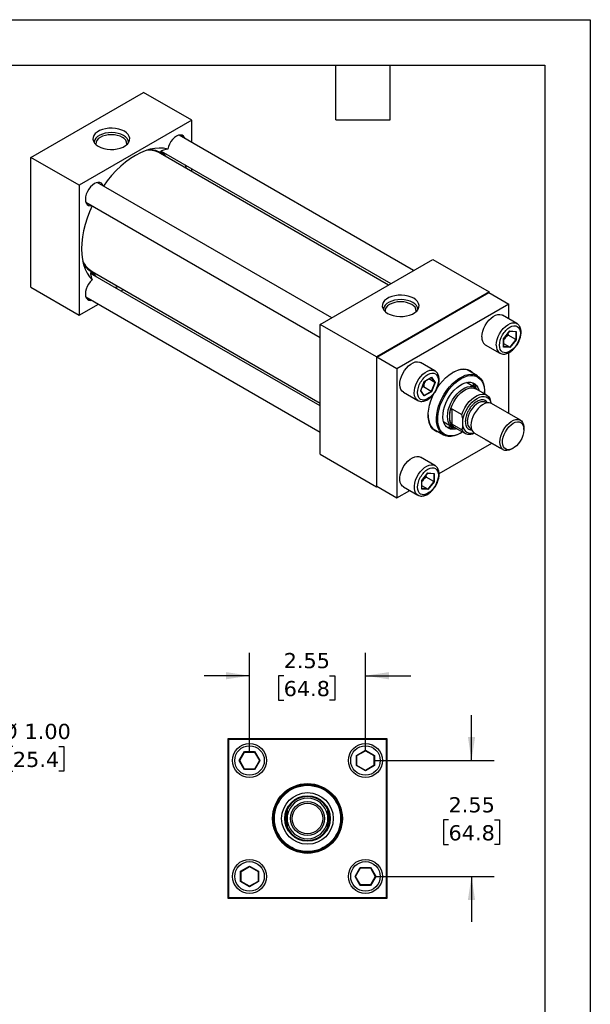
# Model space of a CAD drawing. Header units: inches. Extents: x 0 to 44, y 0 to 34.
# Tile 4 of 4: x 31.4 to 44, y 12.3 to 34. Entities that reach past the tile are written whole.
import ezdxf

# ---------------------------------------------------------------- set-up
doc = ezdxf.new("R2010")
doc.units = ezdxf.units.IN
doc.header["$LTSCALE"] = 4
doc.header["$MEASUREMENT"] = 0
doc.linetypes.add('SLD-Solid', pattern=[0])
doc.layers.add('DIMENSIONS', color=140, linetype='SLD-Solid', lineweight=25)
doc.layers.add('TEXT', color=140, linetype='SLD-Solid', lineweight=25)
doc.styles.add('SLDTEXTSTYLE0', font='VERDANA.TTF')
doc.dimstyles.new('SLDDIMSTYLE2', dxfattribs={"dimtxt": 0.339844, "dimasz": 0.52, "dimexe": 0, "dimexo": 0.0625, "dimgap": 0.084961, "dimtad": 0, "dimtih": 1, "dimtoh": 1, "dimrnd": 1e-09, "dimzin": 12, "dimdsep": 46, "dimtxsty": 'SLDTEXTSTYLE0', "dimsah": 1, "dimcen": 0.09, "dimadec": 0, "dimazin": 3, "dimtfac": 1, "dimtmove": 0, "dimatfit": 0, "dimfxl": 0, "dimfrac": 2, "dimtolj": 1, "dimtzin": 12, "dimarcsym": 0})
doc.dimstyles.new('SLDDIMSTYLE3', dxfattribs={"dimtxt": 0.339844, "dimasz": 0.52, "dimexe": 0, "dimexo": 0.0625, "dimgap": 0.084961, "dimtad": 0, "dimtih": 1, "dimtoh": 1, "dimrnd": 1e-09, "dimzin": 4, "dimdsep": 46, "dimtxsty": 'SLDTEXTSTYLE0', "dimsah": 1, "dimcen": 0.09, "dimadec": 0, "dimazin": 1, "dimtfac": 1, "dimtmove": 0, "dimatfit": 0, "dimfxl": 0, "dimfrac": 2, "dimtolj": 1, "dimtzin": 12, "dimarcsym": 0})

# ---------------------------------------------------------------- blocks, each defined once
blk = doc.blocks.new('_D_3')
at = {"layer": 'DIMENSIONS'}
for p, q in [((30.813, 18.013), (29.813, 18.013)), ((29.813, 18.013), (29.813, 16.93)), ((31.298, 18.013), (31.184, 18.013)), ((31.184, 18.013), (31.184, 17.473)), ((32.308, 18.013), (32.422, 18.013)), ((32.422, 18.013), (32.422, 17.473)), ((31.184, 17.473), (31.298, 17.473)), ((32.422, 17.473), (32.308, 17.473)), ((25.229, 16.93), (27.865, 16.93)), ((28.105, 16.93), (30.313, 16.93)), ((25.229, 15.93), (27.865, 15.93)), ((28.105, 15.93), (30.313, 15.93)), ((29.813, 15.93), (29.813, 14.93))]:
    blk.add_line(p, q, dxfattribs=at)
for points in [[(29.813, 16.93), (29.893, 17.45), (29.733, 17.45)], [(29.813, 15.93), (29.733, 15.41), (29.893, 15.41)]]:
    blk.add_solid(points, dxfattribs=at)
at = {"layer": 'DIMENSIONS', "char_height": 0.3333, "attachment_point": 1, "style": 'SLDTEXTSTYLE0'}
for s, insert in [('%%c', (31.042, 18.512)), ('1.00', (31.555, 18.512)), ('25.4', (31.298, 17.896))]:
    blk.add_mtext(s, dxfattribs=dict(at, insert=insert))
blk = doc.blocks.new('_D_6')
at = {"layer": 'DIMENSIONS'}
for p, q in [((36.504, 17.905), (36.504, 20.07)), ((39.054, 17.905), (39.054, 20.07)), ((36.504, 19.57), (35.504, 19.57)), ((37.255, 19.57), (37.141, 19.57)), ((37.141, 19.57), (37.141, 19.03)), ((38.265, 19.57), (38.379, 19.57)), ((38.379, 19.57), (38.379, 19.03)), ((39.054, 19.57), (40.054, 19.57)), ((37.141, 19.03), (37.255, 19.03)), ((38.379, 19.03), (38.265, 19.03))]:
    blk.add_line(p, q, dxfattribs=at)
for points in [[(36.504, 19.57), (35.984, 19.65), (35.984, 19.49)], [(39.054, 19.57), (39.574, 19.49), (39.574, 19.65)]]:
    blk.add_solid(points, dxfattribs=at)
at = {"layer": 'DIMENSIONS', "char_height": 0.3333, "attachment_point": 1, "style": 'SLDTEXTSTYLE0'}
for s, insert in [('2.55', (37.255, 20.07)), ('64.8', (37.255, 19.454))]:
    blk.add_mtext(s, dxfattribs=dict(at, insert=insert))
blk = doc.blocks.new('_D_7')
at = {"layer": 'DIMENSIONS'}
for p, q in [((41.387, 17.705), (41.387, 18.705)), ((39.254, 17.705), (41.887, 17.705)), ((40.882, 16.399), (40.768, 16.399)), ((40.768, 16.399), (40.768, 15.858)), ((41.892, 16.399), (42.006, 16.399)), ((42.006, 16.399), (42.006, 15.858)), ((40.768, 15.858), (40.882, 15.858)), ((42.006, 15.858), (41.892, 15.858)), ((39.254, 15.155), (41.887, 15.155)), ((41.387, 15.155), (41.387, 14.155))]:
    blk.add_line(p, q, dxfattribs=at)
for points in [[(41.387, 17.705), (41.467, 18.225), (41.307, 18.225)], [(41.387, 15.155), (41.307, 14.635), (41.467, 14.635)]]:
    blk.add_solid(points, dxfattribs=at)
at = {"layer": 'DIMENSIONS', "char_height": 0.3333, "attachment_point": 1, "style": 'SLDTEXTSTYLE0'}
for s, insert in [('2.55', (40.882, 16.898)), ('64.8', (40.882, 16.282))]:
    blk.add_mtext(s, dxfattribs=dict(at, insert=insert))

msp = doc.modelspace()

# ---------------------------------------------------------------- linework, layer by layer
at = {"color": 7, "linetype": 'SLD-Solid'}
for p, q in [((0, 34), (44, 34)), ((44, 34), (44, 0))]:
    msp.add_line(p, q, dxfattribs=at)
for p, q in [((31.696, 30.972), (34.171, 32.401)), ((35.232, 31.788), (34.171, 32.401)), ((35.232, 31.788), (32.757, 30.36)), ((35.232, 31.301), (35.232, 31.788)), ((40.114, 28.483), (34.957, 31.46)), ((32.757, 30.36), (31.696, 30.972)), ((31.696, 28.114), (31.696, 30.972)), ((39.56, 28.164), (34.546, 31.059)), ((34.56, 31.112), (39.614, 28.195)), ((35.232, 30.663), (35.232, 30.724)), ((32.757, 30.36), (32.757, 27.502)), ((38.311, 27.442), (33.154, 30.419)), ((32.904, 29.986), (38.061, 27.009)), ((38.061, 27.298), (40.535, 28.727)), ((40.535, 28.727), (41.773, 28.012)), ((38.061, 25.504), (33.008, 28.421)), ((33.046, 28.461), (38.061, 25.566)), ((31.696, 28.114), (32.757, 27.502)), ((33.679, 28.034), (33.732, 28.065)), ((41.773, 28.012), (39.298, 26.584)), ((39.305, 26.58), (41.766, 28)), ((41.766, 28), (42.208, 27.745)), ((41.773, 27.996), (41.773, 28.012)), ((32.757, 27.502), (33.179, 27.745)), ((32.904, 27.904), (38.061, 24.927)), ((42.208, 27.745), (39.747, 26.324)), ((42.208, 27.419), (42.208, 27.745)), ((38.061, 24.44), (38.061, 27.298)), ((39.298, 26.584), (38.061, 27.298)), ((42.385, 27.317), (42.066, 27.5)), ((42.38, 27.319), (42.385, 27.317)), ((42.094, 26.984), (42.232, 27.156)), ((42.096, 26.984), (42.231, 27.152)), ((42.187, 27.097), (42.192, 27.059)), ((42.23, 27.151), (42.362, 27.139)), ((42.232, 27.156), (42.371, 27.143)), ((42.359, 27.139), (42.359, 26.963)), ((42.371, 27.143), (42.371, 26.959)), ((42.094, 26.799), (42.094, 26.984)), ((42.097, 26.805), (42.097, 26.984)), ((42.227, 26.798), (42.097, 26.873)), ((42.359, 26.963), (42.192, 27.059)), ((42.359, 26.963), (42.227, 26.798)), ((42.371, 26.959), (42.232, 26.787)), ((41.691, 26.851), (42.01, 26.667)), ((42.232, 26.787), (42.094, 26.799)), ((42.227, 26.798), (42.097, 26.809)), ((42.208, 25.337), (42.208, 26.675)), ((39.298, 26.584), (39.298, 23.726)), ((39.747, 26.324), (39.305, 26.58)), ((39.305, 23.738), (39.305, 26.58)), ((40.581, 26.276), (40.263, 26.459)), ((39.747, 26.324), (39.747, 23.483)), ((41.52, 26.166), (41.29, 26.299)), ((40.27, 25.838), (40.349, 26.044)), ((40.272, 25.841), (40.35, 26.042)), ((40.349, 26.044), (40.509, 26.136)), ((40.35, 26.042), (40.505, 26.131)), ((40.577, 26.022), (40.447, 26.097)), ((40.577, 26.022), (40.5, 25.825)), ((40.502, 26.129), (40.577, 26.022)), ((40.509, 26.136), (40.589, 26.023)), ((40.589, 26.023), (40.509, 25.817)), ((41.462, 25.912), (41.275, 26.02)), ((39.888, 25.81), (40.207, 25.626)), ((40.349, 25.725), (40.27, 25.838)), ((40.349, 25.735), (40.273, 25.843)), ((40.333, 25.922), (40.298, 25.907)), ((40.5, 25.825), (40.333, 25.922)), ((40.5, 25.825), (40.347, 25.737)), ((40.509, 25.817), (40.349, 25.725)), ((41.722, 25.743), (41.485, 25.88)), ((41.675, 25.807), (41.675, 25.823)), ((41.696, 25.582), (41.692, 25.585)), ((41.719, 25.569), (41.696, 25.582)), ((40.911, 25.171), (40.911, 25.368)), ((40.956, 25.438), (41.171, 25.314)), ((40.956, 25.438), (40.956, 25.1)), ((42.463, 25.189), (41.828, 25.556)), ((40.775, 25.153), (40.962, 25.046)), ((41.199, 25.064), (41.199, 25.194)), ((40.541, 25.001), (40.77, 24.868)), ((41.171, 24.976), (40.956, 25.1)), ((41.001, 25.041), (41.238, 24.904)), ((41.145, 24.905), (41.159, 24.913)), ((41.364, 25.007), (41.387, 24.994)), ((42.541, 24.985), (42.541, 25.017)), ((41.453, 24.906), (42.088, 24.54)), ((41.691, 24.769), (41.686, 24.772)), ((41.691, 24.769), (42.01, 24.585)), ((40.673, 24.017), (41.833, 24.687)), ((42.013, 24.583), (42.004, 24.588)), ((42.276, 24.558), (42.304, 24.574)), ((38.061, 24.44), (39.298, 23.726)), ((40.581, 24.193), (40.263, 24.377)), ((40.291, 23.861), (40.429, 24.033)), ((40.291, 23.676), (40.291, 23.861)), ((40.293, 23.861), (40.428, 24.029)), ((40.293, 23.682), (40.293, 23.861)), ((40.384, 23.974), (40.389, 23.936)), ((40.556, 23.84), (40.389, 23.936)), ((40.556, 23.84), (40.424, 23.675)), ((40.427, 24.028), (40.559, 24.016)), ((40.429, 24.033), (40.568, 24.02)), ((40.568, 23.836), (40.429, 23.664)), ((40.556, 24.016), (40.556, 23.84)), ((40.568, 24.02), (40.568, 23.836)), ((39.298, 23.726), (39.312, 23.734)), ((39.305, 23.738), (39.747, 23.483)), ((39.747, 23.483), (40.03, 23.646)), ((39.888, 23.728), (40.207, 23.544)), ((40.429, 23.664), (40.291, 23.676)), ((40.424, 23.675), (40.293, 23.75)), ((40.424, 23.675), (40.293, 23.686)), ((40.211, 23.541), (40.207, 23.544)), ((36.029, 18.18), (36.029, 14.68)), ((39.529, 18.18), (36.029, 18.18)), ((36.039, 18.17), (36.039, 14.69)), ((39.519, 18.17), (36.039, 18.17)), ((39.519, 14.69), (39.519, 18.17)), ((39.529, 14.68), (39.529, 18.18)), ((36.278, 17.705), (36.391, 17.9)), ((36.288, 17.705), (36.396, 17.892)), ((36.391, 17.9), (36.617, 17.9)), ((36.396, 17.892), (36.391, 17.9)), ((36.396, 17.892), (36.613, 17.892)), ((36.617, 17.9), (36.613, 17.892)), ((36.613, 17.892), (36.721, 17.705)), ((36.617, 17.9), (36.73, 17.705)), ((38.859, 17.818), (39.054, 17.931)), ((38.859, 17.592), (38.859, 17.818)), ((38.859, 17.818), (38.867, 17.813)), ((38.867, 17.813), (39.054, 17.921)), ((38.867, 17.596), (38.867, 17.813)), ((39.054, 17.931), (39.25, 17.818)), ((39.054, 17.931), (39.054, 17.921)), ((39.054, 17.921), (39.242, 17.813)), ((39.242, 17.813), (39.25, 17.818)), ((39.242, 17.813), (39.242, 17.596)), ((39.25, 17.818), (39.25, 17.592)), ((36.391, 17.509), (36.278, 17.705)), ((36.278, 17.705), (36.288, 17.705)), ((36.396, 17.517), (36.288, 17.705)), ((36.721, 17.705), (36.613, 17.517)), ((36.73, 17.705), (36.617, 17.509)), ((36.73, 17.705), (36.721, 17.705)), ((38.859, 17.592), (38.867, 17.596)), ((39.054, 17.479), (38.859, 17.592)), ((39.054, 17.488), (38.867, 17.596)), ((39.242, 17.596), (39.054, 17.488)), ((39.25, 17.592), (39.054, 17.479)), ((39.25, 17.592), (39.242, 17.596)), ((36.391, 17.509), (36.396, 17.517)), ((36.617, 17.509), (36.391, 17.509)), ((36.613, 17.517), (36.396, 17.517)), ((36.617, 17.509), (36.613, 17.517)), ((39.054, 17.479), (39.054, 17.488)), ((37.31, 16.309), (37.31, 16.55)), ((37.342, 16.35), (37.342, 16.509)), ((38.217, 16.509), (38.217, 16.35)), ((38.248, 16.55), (38.248, 16.309)), ((36.309, 15.268), (36.504, 15.381)), ((36.504, 15.381), (36.7, 15.268)), ((36.504, 15.381), (36.504, 15.371)), ((36.309, 15.042), (36.309, 15.268)), ((36.309, 15.268), (36.317, 15.263)), ((36.317, 15.263), (36.504, 15.371)), ((36.317, 15.046), (36.317, 15.263)), ((36.504, 15.371), (36.692, 15.263)), ((36.7, 15.268), (36.692, 15.263)), ((36.692, 15.263), (36.692, 15.046)), ((36.7, 15.268), (36.7, 15.042)), ((38.828, 15.155), (38.941, 15.35)), ((38.838, 15.155), (38.946, 15.342)), ((38.941, 15.35), (39.167, 15.35)), ((38.941, 15.35), (38.946, 15.342)), ((38.946, 15.342), (39.163, 15.342)), ((39.167, 15.35), (39.163, 15.342)), ((39.163, 15.342), (39.271, 15.155)), ((39.167, 15.35), (39.28, 15.155)), ((36.317, 15.046), (36.309, 15.042)), ((36.504, 14.929), (36.309, 15.042)), ((36.504, 14.938), (36.317, 15.046)), ((36.692, 15.046), (36.504, 14.938)), ((36.7, 15.042), (36.504, 14.929)), ((36.7, 15.042), (36.692, 15.046)), ((38.941, 14.959), (38.828, 15.155)), ((38.828, 15.155), (38.838, 15.155)), ((38.946, 14.967), (38.838, 15.155)), ((38.941, 14.959), (38.946, 14.967)), ((39.167, 14.959), (38.941, 14.959)), ((39.163, 14.967), (38.946, 14.967)), ((39.271, 15.155), (39.163, 14.967)), ((39.163, 14.967), (39.167, 14.959)), ((39.28, 15.155), (39.167, 14.959)), ((39.28, 15.155), (39.271, 15.155)), ((36.504, 14.929), (36.504, 14.938)), ((36.029, 14.68), (39.529, 14.68)), ((36.039, 14.69), (39.519, 14.69))]:
    msp.add_line(p, q)
at = {"flags": 128}
for points in [[(33.751, 31.546), (33.693, 31.573), (33.628, 31.594), (33.557, 31.608), (33.483, 31.614), (33.408, 31.612), (33.335, 31.602), (33.267, 31.585), (33.205, 31.56), (33.152, 31.53), (33.11, 31.494), (33.08, 31.455), (33.063, 31.412), (33.059, 31.369), (33.069, 31.327), (33.093, 31.286), (33.13, 31.248), (33.177, 31.215), (33.235, 31.187), (33.3, 31.166), (33.371, 31.152), (33.445, 31.146), (33.52, 31.148), (33.593, 31.158), (33.661, 31.176), (33.723, 31.2), (33.776, 31.231), (33.818, 31.266), (33.849, 31.306), (33.866, 31.348), (33.869, 31.391), (33.859, 31.434), (33.835, 31.475), (33.799, 31.512), (33.751, 31.546)], [(33.732, 31.453), (33.676, 31.48), (33.613, 31.499), (33.545, 31.512), (33.473, 31.517), (33.401, 31.514), (33.332, 31.503), (33.267, 31.485), (33.209, 31.46), (33.161, 31.43), (33.124, 31.394), (33.098, 31.355), (33.086, 31.314), (33.085, 31.296)], [(33.707, 31.41), (33.655, 31.435), (33.596, 31.453), (33.531, 31.465), (33.464, 31.468), (33.397, 31.465), (33.333, 31.453), (33.273, 31.435), (33.221, 31.41), (33.178, 31.38), (33.147, 31.346), (33.127, 31.309), (33.12, 31.27), (33.121, 31.255)], [(35.085, 31.386), (35.075, 31.41), (35.051, 31.44), (35.02, 31.458), (34.983, 31.463), (34.942, 31.457), (34.898, 31.438), (34.855, 31.407), (34.813, 31.367), (34.775, 31.319), (34.744, 31.266), (34.719, 31.21), (34.704, 31.153)], [(34.704, 31.153), (34.614, 31.172), (34.519, 31.177), (34.419, 31.17), (34.316, 31.15), (34.21, 31.117), (34.103, 31.072), (33.995, 31.016), (33.886, 30.947), (33.779, 30.868), (33.673, 30.779), (33.57, 30.68), (33.47, 30.572), (33.375, 30.457), (33.29, 30.341)], [(35.121, 30.727), (35.103, 30.775), (35.089, 30.806)], [(33.282, 30.345), (33.27, 30.373), (33.245, 30.401), (33.214, 30.418), (33.176, 30.422), (33.134, 30.414), (33.091, 30.394), (33.047, 30.363), (33.006, 30.322), (32.969, 30.273), (32.938, 30.22), (32.914, 30.163), (32.899, 30.107), (32.894, 30.053), (32.898, 30.006), (32.912, 29.965), (32.935, 29.935), (32.965, 29.916), (33.002, 29.909), (33.032, 29.912)], [(33.04, 29.908), (32.982, 29.776), (32.93, 29.636), (32.886, 29.496), (32.852, 29.357), (32.828, 29.221), (32.813, 29.088), (32.808, 28.96), (32.813, 28.838), (32.828, 28.722), (32.852, 28.614), (32.886, 28.515), (32.93, 28.425), (32.982, 28.346), (33.043, 28.277)], [(33.043, 28.277), (33.002, 28.235), (32.965, 28.186), (32.935, 28.132), (32.912, 28.075), (32.898, 28.019), (32.894, 27.966), (32.899, 27.919), (32.914, 27.88), (32.938, 27.85), (32.969, 27.832), (33.006, 27.827), (33.032, 27.83)], [(33.536, 28.116), (33.57, 28.12), (33.621, 28.129)], [(40.115, 27.872), (40.057, 27.899), (39.992, 27.92), (39.921, 27.934), (39.847, 27.94), (39.772, 27.938), (39.699, 27.928), (39.631, 27.911), (39.569, 27.886), (39.516, 27.856), (39.474, 27.82), (39.444, 27.781), (39.427, 27.739), (39.423, 27.695), (39.434, 27.653), (39.457, 27.612), (39.494, 27.574), (39.542, 27.541), (39.599, 27.513), (39.665, 27.492), (39.735, 27.478), (39.81, 27.472), (39.884, 27.474), (39.957, 27.484), (40.026, 27.502), (40.087, 27.526), (40.14, 27.557), (40.183, 27.592), (40.213, 27.632), (40.23, 27.674), (40.233, 27.717), (40.223, 27.76), (40.199, 27.801), (40.163, 27.839), (40.115, 27.872)], [(40.096, 27.779), (40.041, 27.806), (39.977, 27.826), (39.909, 27.838), (39.837, 27.843), (39.766, 27.84), (39.696, 27.829), (39.631, 27.811), (39.574, 27.786), (39.525, 27.756), (39.488, 27.72), (39.463, 27.681), (39.451, 27.64), (39.45, 27.623)], [(40.071, 27.736), (40.019, 27.761), (39.96, 27.779), (39.895, 27.791), (39.828, 27.794), (39.761, 27.791), (39.697, 27.779), (39.637, 27.761), (39.585, 27.736), (39.542, 27.706), (39.511, 27.672), (39.491, 27.635), (39.485, 27.596), (39.486, 27.581)], [(41.614, 27.022), (41.619, 27.083), (41.633, 27.147), (41.656, 27.212), (41.687, 27.276), (41.725, 27.336), (41.769, 27.39), (41.816, 27.437), (41.866, 27.474), (41.917, 27.5), (41.966, 27.515), (42.012, 27.517), (42.053, 27.507), (42.066, 27.5)], [(41.932, 26.839), (41.937, 26.899), (41.951, 26.963), (41.974, 27.029), (42.005, 27.092), (42.043, 27.152), (42.087, 27.207), (42.135, 27.253), (42.184, 27.29), (42.235, 27.317), (42.284, 27.331), (42.33, 27.334), (42.371, 27.323), (42.38, 27.319)], [(39.888, 25.81), (39.86, 25.832), (39.835, 25.868), (39.818, 25.914), (39.811, 25.967), (39.813, 26.027), (39.825, 26.09), (39.846, 26.155), (39.875, 26.219), (39.912, 26.281), (39.954, 26.337), (40.001, 26.385), (40.051, 26.425), (40.101, 26.454), (40.151, 26.471), (40.197, 26.477), (40.24, 26.47), (40.263, 26.459)], [(40.208, 25.625), (40.178, 25.649), (40.153, 25.684), (40.136, 25.73), (40.129, 25.783), (40.132, 25.843), (40.143, 25.906), (40.164, 25.971), (40.194, 26.036), (40.23, 26.097), (40.272, 26.153), (40.319, 26.202), (40.369, 26.241), (40.419, 26.27), (40.469, 26.288), (40.515, 26.293), (40.558, 26.286), (40.579, 26.277)], [(40.622, 25.883), (40.627, 25.89), (40.685, 25.974), (40.749, 26.051), (40.817, 26.12), (40.887, 26.18), (40.959, 26.23), (41.032, 26.269), (41.103, 26.296), (41.172, 26.311), (41.238, 26.314), (41.299, 26.304), (41.355, 26.282), (41.403, 26.248), (41.435, 26.215)], [(41.4, 26.235), (41.379, 26.253), (41.33, 26.284), (41.273, 26.303), (41.212, 26.31), (41.146, 26.304), (41.077, 26.286), (41.006, 26.256), (40.97, 26.237)], [(41.145, 24.905), (41.074, 24.87), (41.005, 24.846), (40.938, 24.834), (40.875, 24.835), (40.816, 24.847), (40.764, 24.872), (40.718, 24.908), (40.68, 24.955), (40.65, 25.012), (40.629, 25.078), (40.618, 25.152), (40.615, 25.232), (40.622, 25.317), (40.639, 25.406), (40.664, 25.497), (40.698, 25.589), (40.74, 25.679), (40.789, 25.766), (40.845, 25.849), (40.906, 25.925), (40.971, 25.995), (41.039, 26.056), (41.11, 26.107), (41.18, 26.148), (41.251, 26.178), (41.319, 26.196), (41.384, 26.201), (41.445, 26.195), (41.5, 26.176), (41.55, 26.146), (41.592, 26.104), (41.626, 26.052), (41.651, 25.991), (41.668, 25.921), (41.675, 25.843), (41.675, 25.823)], [(41.19, 24.932), (41.159, 24.913), (41.089, 24.878), (41.02, 24.855), (40.954, 24.844), (40.891, 24.845), (40.834, 24.859), (40.782, 24.885), (40.738, 24.922), (40.701, 24.971), (40.673, 25.029), (40.654, 25.096), (40.644, 25.171), (40.644, 25.253), (40.654, 25.339), (40.673, 25.428), (40.701, 25.519), (40.738, 25.609), (40.782, 25.698), (40.834, 25.783), (40.891, 25.863), (40.954, 25.937), (41.02, 26.002), (41.089, 26.059), (41.159, 26.105)], [(41.065, 25.004), (41.038, 24.997), (40.981, 24.991), (40.928, 24.997), (40.881, 25.015), (40.84, 25.044), (40.807, 25.084), (40.781, 25.134), (40.765, 25.193), (40.758, 25.26), (40.76, 25.332), (40.772, 25.408), (40.793, 25.487), (40.822, 25.566), (40.86, 25.644), (40.904, 25.719), (40.954, 25.789), (41.009, 25.852), (41.068, 25.907), (41.128, 25.953), (41.19, 25.989), (41.251, 26.013), (41.309, 26.025), (41.364, 26.026), (41.414, 26.014), (41.459, 25.99), (41.496, 25.955), (41.525, 25.91), (41.546, 25.855), (41.549, 25.843)], [(41.159, 26.105), (41.229, 26.14), (41.298, 26.163), (41.365, 26.174), (41.427, 26.173), (41.485, 26.159), (41.536, 26.133), (41.581, 26.096), (41.617, 26.047), (41.645, 25.989), (41.664, 25.922), (41.674, 25.847), (41.674, 25.771)], [(41.432, 25.929), (41.43, 25.965), (41.424, 26.005)], [(40.685, 24.917), (40.627, 24.933), (40.575, 24.961), (40.53, 25.001), (40.493, 25.052), (40.465, 25.112), (40.446, 25.182), (40.436, 25.259), (40.436, 25.343), (40.446, 25.432), (40.465, 25.524), (40.493, 25.617), (40.53, 25.71), (40.566, 25.785)], [(40.858, 25.275), (40.863, 25.344), (40.877, 25.418), (40.901, 25.493), (40.933, 25.568), (40.972, 25.641), (41.018, 25.709), (41.07, 25.77), (41.125, 25.824), (41.183, 25.869), (41.241, 25.902), (41.299, 25.924), (41.354, 25.934), (41.405, 25.932), (41.451, 25.917), (41.491, 25.89), (41.518, 25.86)], [(40.911, 25.368), (40.931, 25.445), (40.961, 25.522), (40.999, 25.598), (41.045, 25.669), (41.097, 25.734), (41.154, 25.791), (41.213, 25.837), (41.273, 25.872), (41.332, 25.894), (41.389, 25.902), (41.44, 25.897), (41.485, 25.88)], [(41.171, 25.314), (41.201, 25.391), (41.239, 25.465), (41.285, 25.535), (41.336, 25.599), (41.392, 25.655), (41.451, 25.7), (41.51, 25.735), (41.568, 25.756), (41.624, 25.765), (41.676, 25.761), (41.721, 25.743), (41.76, 25.713), (41.79, 25.671)], [(41.199, 25.194), (41.213, 25.263), (41.236, 25.333), (41.268, 25.403), (41.307, 25.47), (41.351, 25.532), (41.401, 25.587), (41.454, 25.634), (41.508, 25.671), (41.562, 25.697), (41.615, 25.711), (41.665, 25.713), (41.71, 25.703), (41.748, 25.68), (41.78, 25.647), (41.803, 25.603), (41.815, 25.562)], [(41.692, 25.585), (41.674, 25.592), (41.634, 25.598), (41.589, 25.591), (41.542, 25.572), (41.495, 25.542), (41.449, 25.502), (41.406, 25.453), (41.368, 25.398), (41.337, 25.338), (41.314, 25.277), (41.3, 25.217), (41.295, 25.159)], [(41.828, 25.556), (41.814, 25.563), (41.773, 25.573), (41.727, 25.57), (41.678, 25.556), (41.628, 25.53), (41.578, 25.493), (41.53, 25.446), (41.487, 25.392), (41.449, 25.332), (41.418, 25.268), (41.394, 25.203), (41.38, 25.139), (41.375, 25.078)], [(40.435, 25.309), (40.437, 25.248), (40.449, 25.174), (40.47, 25.107), (40.501, 25.05), (40.539, 25.002), (40.585, 24.966), (40.638, 24.941), (40.65, 24.937)], [(41.035, 25.023), (41.018, 25.025), (40.972, 25.04), (40.933, 25.067), (40.901, 25.105), (40.877, 25.153), (40.863, 25.21), (40.858, 25.275)], [(42.011, 24.711), (42.015, 24.772), (42.03, 24.836), (42.053, 24.901), (42.084, 24.965), (42.122, 25.025), (42.166, 25.079), (42.213, 25.126), (42.263, 25.163), (42.313, 25.189), (42.362, 25.204), (42.408, 25.206), (42.449, 25.196), (42.484, 25.174), (42.511, 25.141), (42.53, 25.098), (42.54, 25.046), (42.541, 25.017)], [(42.304, 25.122), (42.351, 25.144), (42.397, 25.154), (42.439, 25.152), (42.476, 25.136), (42.505, 25.11), (42.526, 25.072), (42.538, 25.025), (42.541, 24.971), (42.533, 24.912), (42.517, 24.851), (42.491, 24.789), (42.458, 24.73), (42.419, 24.675), (42.375, 24.628), (42.328, 24.59), (42.28, 24.562), (42.232, 24.546), (42.188, 24.542), (42.149, 24.551), (42.116, 24.572), (42.09, 24.605), (42.074, 24.647), (42.067, 24.698), (42.069, 24.754), (42.081, 24.815), (42.102, 24.877), (42.132, 24.938), (42.168, 24.995), (42.21, 25.046), (42.256, 25.089), (42.304, 25.122)], [(40.862, 25.031), (40.883, 25.039), (40.932, 25.063)], [(42.276, 24.558), (42.263, 24.551), (42.213, 24.531), (42.166, 24.522), (42.122, 24.526), (42.084, 24.542), (42.053, 24.57), (42.03, 24.609), (42.015, 24.656), (42.011, 24.711)], [(39.888, 23.728), (39.867, 23.743), (39.84, 23.776), (39.821, 23.819), (39.812, 23.871), (39.812, 23.929), (39.821, 23.992), (39.84, 24.057), (39.867, 24.121), (39.902, 24.184), (39.943, 24.241), (39.989, 24.292), (40.038, 24.334), (40.088, 24.366), (40.138, 24.386), (40.186, 24.395), (40.23, 24.391), (40.263, 24.377)], [(40.207, 23.544), (40.186, 23.559), (40.158, 23.592), (40.14, 23.636), (40.13, 23.687), (40.13, 23.745), (40.14, 23.808), (40.158, 23.873), (40.186, 23.938), (40.22, 24), (40.261, 24.057), (40.307, 24.108), (40.356, 24.15), (40.407, 24.182), (40.457, 24.202), (40.504, 24.211), (40.548, 24.207), (40.583, 24.192)]]:
    msp.add_lwpolyline(points, dxfattribs=at)
for centre, radius in [((36.504, 17.705), 0.375), ((39.054, 17.705), 0.375), ((37.779, 16.43), 0.767), ((37.779, 16.43), 0.758), ((37.779, 16.43), 0.75), ((37.779, 16.43), 0.729), ((37.779, 16.43), 0.568), ((37.779, 16.43), 0.5), ((37.779, 16.43), 0.501), ((37.779, 16.43), 0.375), ((37.779, 16.43), 0.336), ((36.504, 15.155), 0.375), ((39.054, 15.155), 0.375)]:
    msp.add_circle(centre, radius)
for centre, radius, start, end in [((33.643, 31.259), 0.164, 358.5866, 66.8612), ((33.657, 31.282), 0.187, 4.3926, 66.2047), ((34.276, 30.58), 0.55, 60.6206, 93.4077), ((34.287, 30.611), 0.533, 46.2276, 89.4119), ((34.598, 31.185), 0.107, 240.8955, 280.0181), ((33.332, 28.94), 0.559, 206.8686, 239.1138), ((33.303, 28.908), 0.531, 210.5243, 253.8469), ((32.963, 28.353), 0.107, 19.9836, 59.2827), ((40.007, 27.585), 0.164, 358.5866, 66.8612), ((40.021, 27.608), 0.187, 4.3926, 66.2047), ((41.798, 27.003), 0.186, 173.8709, 234.8169), ((42.118, 26.819), 0.187, 173.9507, 233.9368), ((41.255, 25.831), 0.243, 14.4254, 48.9682), ((41.353, 25.269), 0.453, 167.446, 192.554), ((41.103, 25.208), 0.195, 190.9013, 238.4249), ((41.461, 25.143), 0.166, 174.2015, 234.4863), ((40.928, 25.271), 0.248, 251.3989, 285.2182), ((41.341, 25.079), 0.198, 211.184, 302.1029), ((41.375, 25.079), 0.177, 184.6371, 291.8495), ((41.555, 25.056), 0.181, 172.9359, 235.7519), ((37.779, 16.43), 0.484, 25.321, 154.679), ((37.779, 16.43), 0.445, 10.2745, 169.7255), ((37.779, 16.43), 0.484, 165.579, 194.421), ((37.779, 16.43), 0.484, 345.579, 14.421), ((37.779, 16.43), 0.445, 190.2745, 349.7255), ((37.779, 16.43), 0.484, 205.321, 334.679)]:
    msp.add_arc(centre, radius, start, end)
for centre, major_axis, ratio, start_param, end_param in [((42.227, 27.159), (-0.0034, 0.00799), 0.565779, 3.435482, 4.067474), ((42.365, 27.147), (0.00674, 0.00617), 0.697843, 3.709805, 4.929575), ((42.089, 26.987), (0.00798, -0.00281), 0.218224, 5.57449, 6.206482), ((42.365, 26.962), (0.00798, -0.00281), 0.218224, 4.003694, 5.57449), ((42.089, 26.803), (0.00674, 0.00617), 0.697843, 4.929575, 5.714973), ((42.227, 26.79), (-0.0034, 0.00799), 0.565779, 4.067474, 5.63827), ((40.344, 26.047), (0.00642, -0.0055), 0.218355, 0.076754, 0.708725), ((40.504, 26.139), (0.00197, 0.00892), 0.697855, 3.709862, 4.495341), ((40.583, 26.026), (0.00862, 0.00105), 0.565702, 3.786616, 5.357412), ((40.264, 25.842), (0.00862, 0.00105), 0.565702, 5.357412, 5.989383), ((40.504, 25.82), (0.00642, -0.0055), 0.218355, 0.708725, 2.279522), ((40.344, 25.728), (0.00197, 0.00892), 0.697855, 4.495341, 5.714916), ((40.285, 23.864), (0.00798, -0.00281), 0.218224, 5.57449, 6.206482), ((40.424, 24.036), (-0.0034, 0.00799), 0.565779, 3.435482, 4.067474), ((40.562, 23.839), (0.00798, -0.00281), 0.218224, 4.003694, 5.57449), ((40.562, 24.024), (0.00674, 0.00617), 0.697843, 3.709805, 4.929575), ((40.285, 23.679), (0.00674, 0.00617), 0.697843, 4.929575, 5.714973), ((40.424, 23.667), (-0.0034, 0.00799), 0.565779, 4.067474, 5.63827)]:
    msp.add_ellipse(centre, major_axis=major_axis, ratio=ratio, start_param=start_param, end_param=end_param)
for points, knots in [([(34.704, 31.153), (34.682, 31.149), (34.637, 31.141), (34.588, 31.126), (34.554, 31.111), (34.542, 31.095), (34.552, 31.08), (34.575, 31.067), (34.616, 31.053), (34.655, 31.043), (34.682, 31.039), (34.687, 31.039)], [0, 0, 0, 0, 0.174828, 0.349283, 0.482303, 0.616357, 0.697021, 0.778126, 0.852601, 0.972737, 1, 1, 1, 1]), ([(33.135, 28.348), (33.133, 28.35), (33.116, 28.372), (33.087, 28.402), (33.052, 28.432), (33.03, 28.445), (33.013, 28.445), (33.003, 28.425), (33.009, 28.39), (33.022, 28.338), (33.033, 28.305), (33.043, 28.277)], [0, 0, 0, 0, 0.014949, 0.148793, 0.22933, 0.310307, 0.384665, 0.504611, 0.720742, 0.771217, 1, 1, 1, 1]), ([(42.403, 26.873), (42.414, 26.893), (42.429, 26.921), (42.446, 26.963), (42.458, 26.999), (42.469, 27.042), (42.476, 27.086), (42.478, 27.129), (42.475, 27.172), (42.465, 27.212), (42.45, 27.25), (42.427, 27.283), (42.403, 27.307), (42.384, 27.316), (42.378, 27.319)], [0, 0, 0, 0, 0.115516, 0.162431, 0.239635, 0.318731, 0.40263, 0.489214, 0.577867, 0.668102, 0.759608, 0.852507, 0.947971, 1, 1, 1, 1]), ([(42.232, 26.706), (42.172, 26.671), (42.113, 26.665), (42.027, 26.715), (42.003, 26.768), (42.003, 26.909), (42.027, 26.991), (42.113, 27.14), (42.172, 27.202), (42.232, 27.237)], [0, 0, 0, 0, 0.25, 0.25, 0.5, 0.5, 0.75, 0.75, 1, 1, 1, 1]), ([(42.232, 27.237), (42.293, 27.272), (42.352, 27.278), (42.438, 27.228), (42.462, 27.174), (42.462, 27.034), (42.438, 26.952), (42.352, 26.803), (42.293, 26.741), (42.232, 26.706)], [0, 0, 0, 0, 0.25, 0.25, 0.5, 0.5, 0.75, 0.75, 1, 1, 1, 1]), ([(42.008, 26.669), (42.016, 26.664), (42.037, 26.652), (42.075, 26.645), (42.119, 26.645), (42.164, 26.655), (42.208, 26.674), (42.249, 26.699), (42.288, 26.73), (42.321, 26.762), (42.349, 26.794), (42.376, 26.829), (42.393, 26.857), (42.403, 26.873)], [0, 0, 0, 0, 0.073224, 0.173436, 0.275763, 0.379162, 0.481195, 0.579799, 0.672934, 0.765044, 0.832494, 0.901258, 1, 1, 1, 1]), ([(42.192, 27.059), (42.161, 27.034), (42.123, 27.004), (42.101, 26.964), (42.097, 26.957)], [0, 0, 0, 0, 0.821628, 1, 1, 1, 1]), ([(40.2, 25.798), (40.2, 25.868), (40.224, 25.95), (40.31, 26.099), (40.368, 26.161), (40.49, 26.231), (40.549, 26.237), (40.635, 26.187), (40.659, 26.134), (40.659, 26.063)], [0, 0, 0, 0, 0.25, 0.25, 0.5, 0.5, 0.75, 0.75, 1, 1, 1, 1]), ([(40.6, 25.832), (40.61, 25.852), (40.625, 25.88), (40.643, 25.922), (40.655, 25.958), (40.666, 26.001), (40.673, 26.045), (40.675, 26.088), (40.671, 26.131), (40.662, 26.172), (40.647, 26.209), (40.624, 26.242), (40.601, 26.265), (40.583, 26.274), (40.577, 26.277)], [0, 0, 0, 0, 0.116269, 0.163491, 0.241198, 0.32081, 0.405256, 0.492405, 0.581636, 0.67246, 0.764562, 0.858068, 0.954154, 1, 1, 1, 1]), ([(40.659, 26.063), (40.659, 25.993), (40.635, 25.911), (40.549, 25.762), (40.49, 25.7), (40.368, 25.63), (40.31, 25.624), (40.224, 25.674), (40.2, 25.727), (40.2, 25.798)], [0, 0, 0, 0, 0.25, 0.25, 0.5, 0.5, 0.75, 0.75, 1, 1, 1, 1]), ([(40.376, 26.057), (40.369, 26.045), (40.346, 26.005), (40.338, 25.956), (40.333, 25.922)], [0, 0, 0, 0, 0.298773, 1, 1, 1, 1]), ([(40.209, 25.626), (40.216, 25.622), (40.236, 25.611), (40.272, 25.604), (40.316, 25.604), (40.361, 25.614), (40.405, 25.633), (40.446, 25.658), (40.485, 25.689), (40.518, 25.721), (40.546, 25.753), (40.573, 25.788), (40.59, 25.816), (40.6, 25.832)], [0, 0, 0, 0, 0.062461, 0.163837, 0.267353, 0.371952, 0.47517, 0.574919, 0.669136, 0.762315, 0.830549, 0.900111, 1, 1, 1, 1]), ([(41.74, 25.566), (41.735, 25.576), (41.722, 25.6), (41.691, 25.624), (41.65, 25.639), (41.604, 25.64), (41.556, 25.628), (41.508, 25.606), (41.46, 25.573), (41.412, 25.53), (41.366, 25.475), (41.325, 25.413), (41.292, 25.346), (41.268, 25.28), (41.254, 25.216), (41.252, 25.178), (41.251, 25.159)], [0, 0, 0, 0, 0.05223, 0.128545, 0.204861, 0.279591, 0.351338, 0.41903, 0.486722, 0.55847, 0.633199, 0.709515, 0.785831, 0.860561, 0.932308, 1, 1, 1, 1]), ([(40.911, 25.368), (40.913, 25.375), (40.915, 25.383), (40.919, 25.398), (40.922, 25.405), (40.928, 25.419), (40.932, 25.426), (40.94, 25.434), (40.943, 25.437), (40.949, 25.44), (40.952, 25.44), (40.956, 25.438)], [0, 0, 0, 0, 0.25, 0.25, 0.5, 0.5, 0.75, 0.75, 0.875, 0.875, 1, 1, 1, 1]), ([(40.956, 25.1), (40.952, 25.102), (40.949, 25.105), (40.943, 25.111), (40.94, 25.114), (40.932, 25.123), (40.928, 25.13), (40.922, 25.141), (40.919, 25.147), (40.915, 25.159), (40.913, 25.165), (40.911, 25.171)], [0, 0, 0, 0, 0.125, 0.125, 0.25, 0.25, 0.5, 0.5, 0.75, 0.75, 1, 1, 1, 1]), ([(41.251, 25.159), (41.252, 25.142), (41.254, 25.105), (41.268, 25.058), (41.292, 25.019), (41.325, 24.991), (41.36, 24.977), (41.385, 24.977), (41.394, 24.978)], [0, 0, 0, 0, 0.165372, 0.34065, 0.523214, 0.709653, 0.896092, 1, 1, 1, 1]), ([(40.429, 23.583), (40.368, 23.548), (40.31, 23.542), (40.224, 23.592), (40.2, 23.645), (40.2, 23.786), (40.224, 23.867), (40.31, 24.017), (40.368, 24.078), (40.429, 24.114)], [0, 0, 0, 0, 0.25, 0.25, 0.5, 0.5, 0.75, 0.75, 1, 1, 1, 1]), ([(40.429, 24.114), (40.49, 24.149), (40.549, 24.155), (40.635, 24.105), (40.659, 24.051), (40.659, 23.911), (40.635, 23.829), (40.549, 23.68), (40.49, 23.618), (40.429, 23.583)], [0, 0, 0, 0, 0.25, 0.25, 0.5, 0.5, 0.75, 0.75, 1, 1, 1, 1]), ([(40.6, 23.75), (40.61, 23.77), (40.625, 23.797), (40.643, 23.84), (40.655, 23.876), (40.666, 23.919), (40.673, 23.962), (40.675, 24.006), (40.671, 24.049), (40.662, 24.089), (40.647, 24.127), (40.624, 24.159), (40.602, 24.182), (40.587, 24.189), (40.583, 24.191)], [0, 0, 0, 0, 0.118289, 0.166331, 0.245388, 0.326383, 0.412296, 0.500959, 0.591739, 0.684141, 0.777843, 0.872973, 0.970729, 1, 1, 1, 1]), ([(40.389, 23.936), (40.358, 23.911), (40.32, 23.88), (40.297, 23.841), (40.293, 23.834)], [0, 0, 0, 0, 0.821628, 1, 1, 1, 1]), ([(40.213, 23.542), (40.219, 23.538), (40.237, 23.528), (40.272, 23.522), (40.316, 23.522), (40.361, 23.532), (40.405, 23.551), (40.446, 23.576), (40.485, 23.607), (40.518, 23.639), (40.546, 23.671), (40.573, 23.706), (40.59, 23.734), (40.6, 23.75)], [0, 0, 0, 0, 0.050743, 0.153385, 0.258195, 0.364102, 0.46861, 0.569606, 0.665001, 0.759344, 0.828431, 0.898863, 1, 1, 1, 1]), ([(36.179, 17.705), (36.179, 17.791), (36.213, 17.874), (36.335, 17.996), (36.418, 18.03), (36.59, 18.03), (36.673, 17.996), (36.795, 17.874), (36.829, 17.791), (36.829, 17.705)], [0, 0, 0, 0, 0.25, 0.25, 0.5, 0.5, 0.75, 0.75, 1, 1, 1, 1]), ([(39.054, 17.38), (38.968, 17.38), (38.885, 17.414), (38.763, 17.536), (38.729, 17.619), (38.729, 17.791), (38.763, 17.874), (38.885, 17.996), (38.968, 18.03), (39.054, 18.03)], [0, 0, 0, 0, 0.25, 0.25, 0.5, 0.5, 0.75, 0.75, 1, 1, 1, 1]), ([(39.054, 18.03), (39.14, 18.03), (39.223, 17.996), (39.345, 17.874), (39.379, 17.791), (39.379, 17.619), (39.345, 17.536), (39.223, 17.414), (39.14, 17.38), (39.054, 17.38)], [0, 0, 0, 0, 0.25, 0.25, 0.5, 0.5, 0.75, 0.75, 1, 1, 1, 1]), ([(36.829, 17.705), (36.829, 17.619), (36.795, 17.536), (36.673, 17.414), (36.59, 17.38), (36.418, 17.38), (36.335, 17.414), (36.213, 17.536), (36.179, 17.619), (36.179, 17.705)], [0, 0, 0, 0, 0.25, 0.25, 0.5, 0.5, 0.75, 0.75, 1, 1, 1, 1]), ([(37.31, 16.55), (37.313, 16.559), (37.315, 16.567), (37.32, 16.583), (37.323, 16.591), (37.329, 16.607), (37.332, 16.615), (37.337, 16.626), (37.338, 16.629), (37.341, 16.635), (37.342, 16.637), (37.342, 16.637)], [0, 0, 0, 0, 0.25, 0.25, 0.5, 0.5, 0.75, 0.75, 0.875, 0.875, 1, 1, 1, 1]), ([(38.217, 16.637), (38.217, 16.637), (38.218, 16.635), (38.22, 16.629), (38.222, 16.626), (38.226, 16.615), (38.23, 16.607), (38.236, 16.591), (38.238, 16.583), (38.243, 16.567), (38.246, 16.559), (38.248, 16.55)], [0, 0, 0, 0, 0.125, 0.125, 0.25, 0.25, 0.5, 0.5, 0.75, 0.75, 1, 1, 1, 1]), ([(37.342, 16.223), (37.342, 16.223), (37.341, 16.225), (37.338, 16.23), (37.337, 16.234), (37.332, 16.244), (37.329, 16.252), (37.323, 16.268), (37.32, 16.276), (37.315, 16.293), (37.313, 16.301), (37.31, 16.309)], [0, 0, 0, 0, 0.125, 0.125, 0.25, 0.25, 0.5, 0.5, 0.75, 0.75, 1, 1, 1, 1]), ([(38.248, 16.309), (38.246, 16.301), (38.243, 16.293), (38.238, 16.276), (38.236, 16.268), (38.23, 16.252), (38.226, 16.244), (38.222, 16.234), (38.22, 16.23), (38.218, 16.225), (38.217, 16.223), (38.217, 16.223)], [0, 0, 0, 0, 0.25, 0.25, 0.5, 0.5, 0.75, 0.75, 0.875, 0.875, 1, 1, 1, 1]), ([(36.504, 14.83), (36.418, 14.83), (36.335, 14.864), (36.213, 14.986), (36.179, 15.069), (36.179, 15.241), (36.213, 15.324), (36.335, 15.446), (36.418, 15.48), (36.504, 15.48)], [0, 0, 0, 0, 0.25, 0.25, 0.5, 0.5, 0.75, 0.75, 1, 1, 1, 1]), ([(36.504, 15.48), (36.59, 15.48), (36.673, 15.446), (36.795, 15.324), (36.829, 15.241), (36.829, 15.069), (36.795, 14.986), (36.673, 14.864), (36.59, 14.83), (36.504, 14.83)], [0, 0, 0, 0, 0.25, 0.25, 0.5, 0.5, 0.75, 0.75, 1, 1, 1, 1]), ([(38.729, 15.155), (38.729, 15.241), (38.763, 15.324), (38.885, 15.446), (38.968, 15.48), (39.14, 15.48), (39.223, 15.446), (39.345, 15.324), (39.379, 15.241), (39.379, 15.155)], [0, 0, 0, 0, 0.25, 0.25, 0.5, 0.5, 0.75, 0.75, 1, 1, 1, 1]), ([(39.379, 15.155), (39.379, 15.069), (39.345, 14.986), (39.223, 14.864), (39.14, 14.83), (38.968, 14.83), (38.885, 14.864), (38.763, 14.986), (38.729, 15.069), (38.729, 15.155)], [0, 0, 0, 0, 0.25, 0.25, 0.5, 0.5, 0.75, 0.75, 1, 1, 1, 1])]:
    msp.add_open_spline(points, degree=3, knots=knots)
for points in [[(41.79, 25.671), (41.802, 25.63), (41.812, 25.59), (41.817, 25.551)], [(41.199, 25.194), (41.193, 25.233), (41.183, 25.273), (41.171, 25.314)], [(41.171, 24.976), (41.183, 25.002), (41.193, 25.031), (41.199, 25.064)], [(37.342, 16.509), (37.342, 16.553), (37.342, 16.596), (37.342, 16.637)], [(38.217, 16.637), (38.217, 16.596), (38.217, 16.553), (38.217, 16.509)], [(37.342, 16.223), (37.342, 16.264), (37.342, 16.306), (37.342, 16.35)], [(38.217, 16.223), (38.217, 16.264), (38.217, 16.306), (38.217, 16.35)]]:
    msp.add_open_spline(points, degree=3)
at = {"layer": 'TEXT'}
for p, q in [((1, 33), (43, 33)), ((38.4, 31.8), (38.4, 33)), ((39.6, 31.8), (39.6, 33)), ((43, 33), (43, 1)), ((38.4, 31.8), (39.6, 31.8))]:
    msp.add_line(p, q, dxfattribs=at)

# ---------------------------------------------------------------- dimensions: what is measured, and where the dimension line sits
at = {"layer": 'DIMENSIONS'}
dim = msp.add_linear_dim(base=(39.054, 19.57), p1=(36.504, 17.705), p2=(39.054, 17.705), dimstyle='SLDDIMSTYLE2', dxfattribs=at)
dim.commit()
dim.dimension.update_dxf_attribs({"geometry": '_D_6', "text_midpoint": (37.76, 19.57), "dimtype": 160})
dim = msp.add_linear_dim(base=(41.387, 15.155), p1=(39.054, 17.705), p2=(39.054, 15.155), angle=90, dimstyle='SLDDIMSTYLE2', dxfattribs=at)
dim.commit()
dim.dimension.update_dxf_attribs({"geometry": '_D_7', "text_midpoint": (41.387, 16.399), "dimtype": 160})
dim = msp.add_linear_dim(base=(29.813, 15.93), p1=(25.029, 16.93), p2=(25.029, 15.93), angle=90, text='%%c<>', dimstyle='SLDDIMSTYLE3', dxfattribs=at)
dim.commit()
dim.dimension.update_dxf_attribs({"geometry": '_D_3', "text_midpoint": (29.813, 18.013), "dimtype": 160})

doc.saveas('drawing.dxf')
